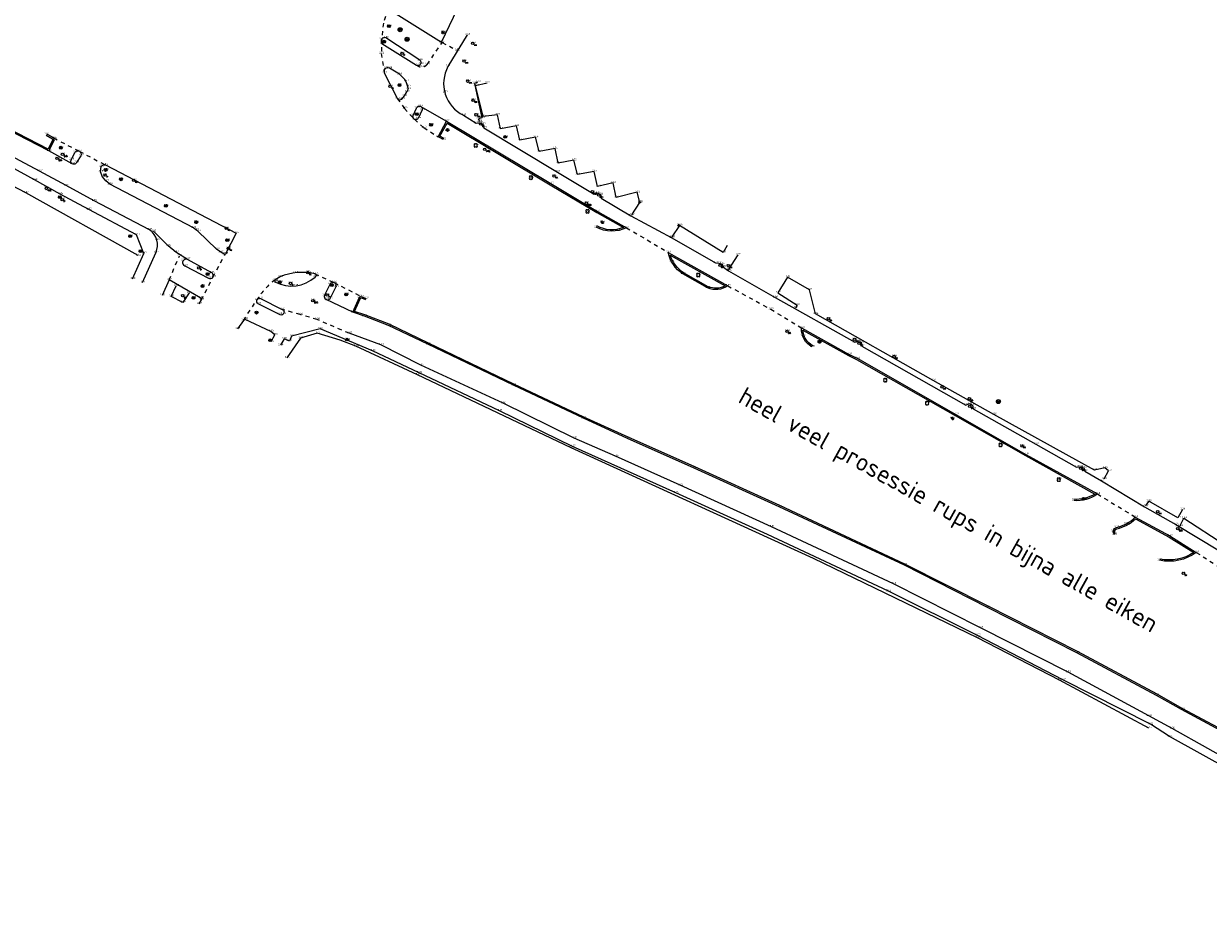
# Model space of a CAD drawing. Header units: metres. Extents: x 152089 to 154194, y 463573 to 464275.
# Tile 23 of 35: x 153825 to 154002, y 463708 to 463843. Entities that reach past the tile are written whole.
import ezdxf
from ezdxf.enums import TextEntityAlignment as Align

# ---------------------------------------------------------------- set-up
doc = ezdxf.new("R2010")
doc.units = ezdxf.units.M
doc.header["$MEASUREMENT"] = 0
doc.linetypes.add('XX-HIDDEN', pattern=[4, 2, -2])
doc.layers.add('B-ME-AL-HOOGTELABEL_HOOGTEMERK-S', color=1, linetype='Continuous', lineweight=0, true_color=0xff0000)
for name, color, linetype in [('B-ME-GR-BOOM-S', 100, 'Continuous'), ('B-ME-IE-MEUBILAIR_BRANDKRAAN-S', 1, 'Continuous'), ('B-ME-IE-MEUBILAIR_LICHTMAST-S', 1, 'Continuous'), ('B-ME-IE-MEUBILAIR_PAAL-S', 1, 'Continuous'), ('B-ME-IE-MEUBILAIR_STRAATKOLK-S', 1, 'Continuous'), ('B-ME-IE-MEUBILAIR_TROTTOIRKOLK-S', 1, 'Continuous'), ('B-ME-IE-MEUBILAIR_VERKEERSBORD-S', 1, 'Continuous'), ('B-ME-IE-MEUBILAIR_VERKEERSLICHT-S', 1, 'Continuous'), ('B-ME-IE-MEUBILAIR_VLAGGENMAST-S', 1, 'Continuous'), ('B-ME-KL-DATA_AFSLUITER-S', 1, 'Continuous'), ('B-ME-KL-DATA_VERKLIKKER-S', 1, 'Continuous'), ('B-ME-KL-ELEKTRA_KAST-S', 1, 'Continuous'), ('B-ME-KL-GAS_AFSLUITER-S', 1, 'Continuous'), ('B-ME-KL-WATER_AFSLUITER-S', 1, 'Continuous'), ('B-ME-RI-PUT-S', 1, 'Continuous'), ('B-ME-XX-TEKST-S', 1, 'Continuous'), ('X-XX-AL-MEETPUNT_DATA_HOOGTE-T', 7, 'Continuous')]:
    doc.layers.add(name, color=color, linetype=linetype)
for name, color, linetype, lineweight in [('B-ME-GR-HAAG-G', 100, 'GR-HAAG1', 13), ('B-ME-IE-TERREINAFSCHEIDING_KUNSTMATIG_HEKWERK-G', 202, 'IE-TERREINAFSCHEIDING-KUNSTMATIG', 18), ('B-ME-VH-KANTOPSLUITING_ELEMENT_INRIT-G', 241, 'Continuous', 18), ('B-ME-VH-KANTOPSLUITING_VOORKANTBAND-G', 210, 'Continuous', 18), ('B-ME-VH-MATERIAALGRENS-G', 243, 'XX-HIDDEN', 18), ('B-ME-VH-VERHARDING_ASFALT-G', 2, 'Continuous', 18), ('B-ME-VH-VERHARDING_TEGEL-G', 24, 'Continuous', 18)]:
    doc.layers.add(name, color=color, linetype=linetype, lineweight=lineweight)
doc.styles.add('18_100', font='romans', dxfattribs={"width": 0.8, "height": 0.18})
doc.styles.add('18_200', font='romans', dxfattribs={"width": 0.8, "height": 0.36})
doc.styles.add('NLCS-ISO-ANNOTATIVE-T18', font='txt', dxfattribs={"height": 1.8})
doc.linetypes.add('GR-HAAG1', pattern='A,6,[176,NLCS.SHX,S=0.125,R=0,X=0,Y=0],-2', length=8)
doc.linetypes.add('IE-TERREINAFSCHEIDING-KUNSTMATIG', pattern='A,4,[82,NLCS.SHX,S=0.75,R=90,X=0,Y=0],4,-2', length=10)

# ---------------------------------------------------------------- blocks, each defined once
blk = doc.blocks.new('put')
at = {"color": 0, "ltscale": 0.5}
for p, q in [((-0.3, 0.06), (-0.06, 0.05)), ((-0.3, 0.03), (-0.03, 0.03)), ((-0.3, 0), (0, 0)), ((-0.29, 0.08), (-0.08, 0.08)), ((-0.28, 0.11), (-0.11, 0.11)), ((-0.27, 0.14), (-0.14, 0.14)), ((-0.27, 0.14), (-0.14, 0.14)), ((-0.25, 0.16), (-0.16, 0.16)), ((-0.23, 0.19), (-0.19, 0.19)), ((0, 0), (0.3, 0)), ((0.03, 0.03), (0.3, 0.03)), ((0.05, 0.05), (0.29, 0.05)), ((0.08, 0.08), (0.29, 0.08)), ((0.11, 0.11), (0.28, 0.11)), ((0.14, 0.14), (0.27, 0.14)), ((0.16, 0.16), (0.25, 0.16)), ((0.19, 0.19), (0.23, 0.19)), ((-0.3, -0.03), (-0.03, -0.03)), ((-0.3, -0.05), (-0.05, -0.05)), ((-0.29, -0.08), (-0.08, -0.08)), ((-0.28, -0.11), (-0.11, -0.11)), ((-0.27, -0.14), (-0.14, -0.14)), ((-0.25, -0.16), (-0.16, -0.16)), ((-0.23, -0.19), (-0.19, -0.19)), ((0.03, -0.03), (0.3, -0.03)), ((0.05, -0.05), (0.29, -0.06)), ((0.08, -0.08), (0.29, -0.08)), ((0.11, -0.11), (0.28, -0.11)), ((0.14, -0.14), (0.27, -0.14)), ((0.16, -0.16), (0.25, -0.16)), ((0.19, -0.19), (0.23, -0.19))]:
    blk.add_line(p, q, dxfattribs=at)
at = {"ltscale": 0.5}
for p, q in [((-0.21, 0.21), (0.21, -0.21)), ((0.21, 0.21), (-0.21, -0.21))]:
    blk.add_line(p, q, dxfattribs=at)
blk.add_ellipse((0, 0), major_axis=(-0.212, 0.212), ratio=1, start_param=3.926991, end_param=10.210176, dxfattribs=at)
at = {"style": '18_200', "width": 0.8}
blk.add_attdef('HOOGTE', (0.4, 0.26), '', height=0.25, dxfattribs=at)
blk = doc.blocks.new('LICHTMAST')
at = {"ltscale": 0.1}
for p, q in [((-0.11, 0.06), (-0.22, 0.13)), ((0, 0.13), (0, 0.25)), ((0.11, 0.06), (0.22, 0.13)), ((-0.11, -0.06), (-0.22, -0.13)), ((0, -0.13), (0, -0.25)), ((0.11, -0.06), (0.22, -0.13))]:
    blk.add_line(p, q, dxfattribs=at)
blk.add_circle((0, 0), 0.127, dxfattribs=at)
at = {"style": '18_200', "width": 0.8}
blk.add_attdef('HOOGTE', (0.25, 0.24), '', height=0.25, dxfattribs=at)
blk = doc.blocks.new('PAAL')
at = {"ltscale": 2}
blk.add_ellipse((0, 0), major_axis=(-0.181, 0), ratio=1, start_param=3.926991, end_param=10.210176, dxfattribs=at)
at = {"ltscale": 2, "style": '18_200', "width": 0.8}
blk.add_text('P', height=0.218, dxfattribs=at).set_placement((0.22, -0.38))
at = {"style": '18_200', "width": 0.8}
blk.add_attdef('HOOGTE', (0.24, 0.2), '', height=0.25, dxfattribs=at)
blk = doc.blocks.new('TROTTOIRKOLK')
at = {"ltscale": 2}
blk.add_ellipse((0, 0), major_axis=(-0.127, 0.127), ratio=1, start_param=3.926991, end_param=10.210176, dxfattribs=at)
at = {"ltscale": 2, "style": '18_100', "width": 0.8}
blk.add_text('TK', height=0.216, dxfattribs=at).set_placement((0.19, -0.37))
at = {"style": '18_200', "width": 0.8}
blk.add_attdef('HOOGTE', (0.21, 0.18), '', height=0.25, dxfattribs=at)
blk = doc.blocks.new('verkeersbord')
blk.add_line((-0.3, 0), (0.3, 0))
for radius in [0.2, 0.0745]:
    blk.add_circle((0, 0), radius)
at = {"style": '18_200', "width": 0.8}
blk.add_attdef('HOOGTE', (0.24, 0.18), '', height=0.25, dxfattribs=at)
blk = doc.blocks.new('vlaggemast')
at = {"ltscale": 2}
blk.add_ellipse((0, 0), major_axis=(-0.127, 0.127), ratio=1, start_param=3.926991, end_param=10.210176, dxfattribs=at)
at = {"ltscale": 2, "style": '18_100', "width": 0.8}
blk.add_text('VM', height=0.216, dxfattribs=at).set_placement((0.19, -0.37))
at = {"style": '18_200', "width": 0.8}
blk.add_attdef('HOOGTE', (0.26, 0.26), '', height=0.25, dxfattribs=at)
blk = doc.blocks.new('STRAATKOLK')
at = {"ltscale": 2}
blk.add_ellipse((0, 0), major_axis=(-0.127, 0.127), ratio=1, start_param=3.926991, end_param=10.210176, dxfattribs=at)
at = {"ltscale": 2, "style": '18_100', "width": 0.8}
blk.add_text('SK', height=0.216, dxfattribs=at).set_placement((0.19, -0.37))
at = {"style": '18_200', "width": 0.8}
blk.add_attdef('HOOGTE', (0.29, 0.21), '', height=0.25, dxfattribs=at)
blk = doc.blocks.new('afsluiter algemeen')
at = {"ltscale": 2}
blk.add_ellipse((0, 0), major_axis=(-0.181, 0), ratio=1, start_param=3.926991, end_param=10.210176, dxfattribs=at)
at = {"ltscale": 2, "style": '18_200', "width": 0.8}
blk.add_text('AFSL', height=0.218, dxfattribs=at).set_placement((0.22, -0.38))
at = {"style": '18_200', "width": 0.8}
blk.add_attdef('HOOGTE', (0.24, 0.14), '', height=0.25, dxfattribs=at)
blk = doc.blocks.new('boom')
for centre, major_axis, start_param, end_param in [((-0.12, 0.12), (-0.0916, 0.0916), 4.266828, 8.299543), ((0.12, 0.12), (0.0916, 0.0916), 4.266828, 8.299543), ((-0.12, -0.12), (0.0916, 0.0916), 1.125235, 5.15795), ((0.12, -0.12), (-0.0916, 0.0916), 1.125235, 5.15795)]:
    blk.add_ellipse(centre, major_axis=major_axis, ratio=1, start_param=start_param, end_param=end_param)
at = {"style": '18_200', "width": 0.8}
blk.add_attdef('HOOGTE', (0.31, 0.12), '', height=0.25, dxfattribs=at)
blk = doc.blocks.new('waterafsluiter')
at = {"ltscale": 2}
blk.add_ellipse((0, 0), major_axis=(-0.127, 0.127), ratio=1, start_param=1.570796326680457, end_param=7.853981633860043, dxfattribs=at)
at = {"ltscale": 2, "style": '18_200', "width": 0.8}
blk.add_text('WA', height=0.216, dxfattribs=at).set_placement((0.16, -0.32))
at = {"style": '18_200', "width": 0.8}
blk.add_attdef('HOOGTE', (0.23, 0.16), '', height=0.25, dxfattribs=at)
blk = doc.blocks.new('kabelverklikker')
at = {"ltscale": 2}
blk.add_ellipse((0, 0), major_axis=(-0.127, 0.127), ratio=1, start_param=3.926991, end_param=10.210176, dxfattribs=at)
at = {"ltscale": 2, "style": '18_100', "width": 0.8}
blk.add_text('KLIC', height=0.216, dxfattribs=at).set_placement((0.19, -0.37))
at = {"style": '18_200', "width": 0.8}
blk.add_attdef('HOOGTE', (0.26, 0.12), '', height=0.25, dxfattribs=at)
blk = doc.blocks.new('BRANDKRAAN')
at = {"ltscale": 2}
blk.add_ellipse((0, 0), major_axis=(-0.127, 0.127), ratio=1, start_param=3.926991, end_param=10.210176, dxfattribs=at)
at = {"ltscale": 2, "style": '18_100', "width": 0.8}
blk.add_text('BKR', height=0.216, dxfattribs=at).set_placement((0.18, -0.38))
at = {"style": '18_200', "width": 0.8}
blk.add_attdef('HOOGTE', (0.29, 0.2), '', height=0.25, dxfattribs=at)
blk = doc.blocks.new('hoogtemaat')
at = {"color": 0, "linetype": 'ByBlock'}
for points in [[(-0.2, 0, 0), (0.2, 0, 0)], [(0, -0.2, 0), (0, 0.2, 0)]]:
    blk.add_polyline3d(points, dxfattribs=at)
at = {"style": '18_200', "width": 0.8}
blk.add_attdef('HOOGTE', (0.25, 0.26), '', height=0.25, dxfattribs=at)
blk = doc.blocks.new('SAL-TEKST-SO')
at = {"color": 0, "linetype": 'ByBlock', "lineweight": -2, "style": 'NLCS-ISO-ANNOTATIVE-T18'}
blk.add_attdef('TEKST', text='', height=1.8, dxfattribs=at).set_placement((0, 0), align=Align.MIDDLE_CENTER)
blk = doc.blocks.new('gasafsluiter')
at = {"ltscale": 2}
blk.add_ellipse((0, 0), major_axis=(-0.181, 0), ratio=1, start_param=3.926991, end_param=10.210176, dxfattribs=at)
at = {"ltscale": 2, "style": '18_200', "width": 0.8}
blk.add_text('GAS', height=0.218, dxfattribs=at).set_placement((0.22, -0.38))
at = {"style": '18_200', "width": 0.8}
blk.add_attdef('HOOGTE', (0.27, 0.13), '', height=0.25, dxfattribs=at)
blk = doc.blocks.new('electrakast')
at = {"ltscale": 2}
blk.add_ellipse((0, 0), major_axis=(-0.127, 0.127), ratio=1, start_param=3.926991, end_param=10.210176, dxfattribs=at)
at = {"ltscale": 2, "style": '18_100', "width": 0.8}
blk.add_text('EK', height=0.216, dxfattribs=at).set_placement((0.19, -0.37))
at = {"style": '18_200', "width": 0.8}
blk.add_attdef('HOOGTE', (0.2, 0.24), '', height=0.25, dxfattribs=at)
blk = doc.blocks.new('verkeerslicht')
h = blk.add_hatch()
h.set_pattern_fill('ANSI31', color=256, scale=0.0045, style=0)
h.set_pattern_definition([(45, (-99614.369806, -220088.543568), (-0.0101027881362, 0.0101027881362), [])])
edge = h.paths.add_edge_path()
edge.add_ellipse((0, 0), major_axis=(-0.0895, 0.0895), ratio=1, start_angle=0, end_angle=360)
edge = h.paths.add_edge_path(flags=16)
edge.add_arc((0, 0), 0.0678, 0, 360)
blk.add_circle((0, 0), 0.0678)
blk.add_ellipse((0, 0), major_axis=(0.149, 0.149), ratio=1)
blk.add_ellipse((0, 0), major_axis=(-0.0895, 0.0895), ratio=1, start_param=1.570796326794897, end_param=7.853981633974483)
at = {"style": '18_200', "width": 0.8}
blk.add_attdef('HOOGTE', (0.26, 0.21), '', height=0.25, dxfattribs=at)

msp = doc.modelspace()

# ---------------------------------------------------------------- linework, layer by layer
at = {"layer": 'B-ME-GR-HAAG-G', "ltscale": 0.2}
for points in [[(153842.35, 463807.99), (153825.59, 463817.35), (153806.4, 463827.38), (153790.12, 463836.28), (153773.39, 463845.27), (153771.87, 463846.09)], [(153828.61, 463825.92), (153829.59, 463825.36), (153829.63, 463825.27), (153828.94, 463823.85), (153818.19, 463829.37)], [(154052.6, 463708.39), (154050.19, 463709.99), (154042.47, 463714.88), (154030.65, 463722.06), (154019.99, 463728.19), (154011.43, 463732.97), (154006.21, 463736.06), (153997.83, 463740.55), (153994.07, 463742.65), (153982.21, 463749.02), (153968.9, 463755.77), (153956.53, 463762.05), (153937.88, 463770.75), (153925.21, 463776.52), (153915.3, 463780.94), (153908.72, 463783.94), (153898.3, 463788.85), (153885.55, 463794.97), (153879.7, 463797.76), (153876.1, 463799.15), (153874.57, 463799.68), (153875.44, 463801.64), (153875.57, 463801.69), (153876.19, 463801.44)]]:
    msp.add_lwpolyline(points, dxfattribs=at)
for points in [[(153887.88, 463825.45), (153887.27, 463825.77), (153888.33, 463827.74), (153903.7, 463818.54), (153910.62, 463814.4), (153914.6, 463812.17, -0.224338), (153910.66, 463812.4, -0.224338)], [(153942.8, 463794.57, -0.276467), (153941.33, 463796.88), (153948.1, 463793.11), (153949.33, 463792.51), (153963.99, 463784.15), (153974.46, 463778.2), (153984.81, 463772.47, -0.168125), (153981.66, 463771.7, -0.168125)], [(153987.86, 463766.57, -0.537399), (153988.06, 463767.29, 0.137896), (153990.87, 463768.79), (153995.85, 463766.07), (153999.54, 463763.76, -0.200606), (153994.48, 463762.79, -0.200606)]]:
    msp.add_lwpolyline(points, format="xyb", dxfattribs=at)
msp.add_lwpolyline([(153923.54, 463805.43, -0.176254), (153921.58, 463808.06), (153929.75, 463803.48, -0.234065), (153927.22, 463803.36)], format="xyb", close=True, dxfattribs=at)
at = {"layer": 'B-ME-IE-TERREINAFSCHEIDING_KUNSTMATIG_HEKWERK-G', "ltscale": 0.2}
msp.add_lwpolyline([(153992.85, 463737.62), (153979.53, 463744.74), (153967.31, 463751.06), (153942.91, 463762.85), (153906.82, 463779.36), (153883.93, 463790.23), (153874.75, 463794.48), (153872.43, 463795.4), (153869.01, 463796.45), (153866.5, 463795.68), (153864.48, 463792.76)], dxfattribs=at)
at = {"layer": 'B-ME-VH-KANTOPSLUITING_ELEMENT_INRIT-G'}
for points in [[(153915.69, 463813.93), (153921.79, 463810.62)], [(153930.26, 463805.72), (153937.19, 463801.74)], [(153985.79, 463774.46), (153992.22, 463770.57)]]:
    msp.add_lwpolyline(points, dxfattribs=at)
at = {"layer": 'B-ME-VH-KANTOPSLUITING_VOORKANTBAND-G'}
for points in [[(153880.74, 463847.18), (153879.55, 463844.74), (153887.48, 463839.78), (153889.31, 463843.49), (153890.42, 463846.03)], [(153915.84, 463814.07), (153917.05, 463815.92), (153916.66, 463817.42), (153913.51, 463816.66), (153913.05, 463818.82), (153910.76, 463818.29), (153910.26, 463820.53), (153907.75, 463820.08), (153907.21, 463822.2), (153904.88, 463821.77), (153904.42, 463823.93), (153902.06, 463823.51), (153901.52, 463825.61), (153899.18, 463825.21), (153898.66, 463827.3), (153896.3, 463826.88), (153895.84, 463828.96), (153893.73, 463828.69), (153892.59, 463833.34), (153894.32, 463833.74)], [(153829.03, 463823.58), (153829.86, 463825.26), (153829.75, 463825.51), (153828.71, 463826.09)], [(153930.07, 463809.51), (153929.43, 463808.46), (153922.96, 463812.48), (153921.83, 463810.78)], [(153930.26, 463805.86), (153931.68, 463808.11)], [(153986.18, 463774.72), (153986.85, 463775.95), (153986.29, 463776.4), (153984.75, 463776.03), (153969.77, 463784.33), (153960.75, 463789.4), (153943.21, 463799.31), (153942.3, 463802.91), (153939.02, 463804.78), (153937.59, 463802.46), (153940.48, 463800.61), (153940.24, 463800.2)], [(153851.42, 463800.8), (153851.76, 463801.39), (153851.66, 463801.65), (153846.95, 463804.39)], [(153874.3, 463799.56), (153875.29, 463801.79), (153875.56, 463801.91), (153876.27, 463801.62)], [(153862.07, 463796.69), (153858.28, 463798.47), (153858.01, 463798.34), (153857.12, 463797.06)], [(154006.94, 463731.6), (153996.32, 463737.53), (153992.83, 463739.41), (153980.81, 463745.93), (153967.75, 463752.55), (153954.8, 463759.1), (153936.64, 463767.59), (153923.04, 463773.77), (153913.43, 463778.09), (153907.24, 463780.81), (153896.69, 463785.99), (153884.43, 463791.69), (153878.45, 463794.71), (153873.74, 463796.42)], [(153997.85, 463770.15), (153997.15, 463768.95), (153992.82, 463771.4), (153992.36, 463770.74)]]:
    msp.add_lwpolyline(points, dxfattribs=at)
for points in [[(153879.21, 463840.42, 0.791499), (153878.63, 463839.58), (153883.79, 463836.38, 1.028031), (153884.28, 463837.09)], [(153879.74, 463835.9, 0.674548), (153878.98, 463835.23), (153880.93, 463831.36, 0.360315), (153881.6, 463831.3), (153882, 463831.81), (153882.33, 463832.39), (153882.54, 463832.8), (153882.49, 463833.19, 0.188545), (153881.23, 463835)], [(153884.06, 463828.49, -1.065877), (153883.31, 463828.87), (153883.8, 463829.96, -1.134425), (153884.59, 463829.62)], [(153833.16, 463821.86, -1.128976), (153832.39, 463822.3), (153832.92, 463823.36, -0.974974), (153833.77, 463822.86)], [(153856.92, 463811.35), (153855.33, 463808.26), (153855.16, 463808.2), (153854.62, 463808.5), (153854.01, 463808.97), (153851.23, 463811.64), (153850.94, 463811.83), (153850.56, 463812.11), (153838.1, 463818.62), (153837.5, 463819.13), (153837, 463819.74), (153836.71, 463820.48), (153836.84, 463821.29, -0.384625), (153837.45, 463821.49)], [(153923.43, 463805.26, -0.20102), (153921.28, 463808.46), (153930.14, 463803.49, -0.265156), (153927.13, 463803.18)], [(153849.69, 463807.41, 1.062678), (153849.27, 463806.48), (153852.82, 463804.64, 1.068223), (153853.28, 463805.42)], [(153862.73, 463804.4, 0.438701), (153862.78, 463804.02, 0.309078), (153868.67, 463804.8, 0.703066), (153868.64, 463805.29, 0.155879), (153863.47, 463804.83)], [(153870.1, 463802.08, 0.939762), (153870.91, 463801.62), (153871.75, 463803.3, 1.015526), (153870.93, 463803.76)], [(153863.79, 463799.97, -1.113711), (153863.36, 463799.22), (153860.22, 463800.81, -0.91445), (153860.54, 463801.62)]]:
    msp.add_lwpolyline(points, format="xyb", close=True, dxfattribs=at)
for points in [[(153891.35, 463840.9), (153888.47, 463836.16, 0.426), (153890.77, 463828.89), (153892.67, 463827.7), (153893.18, 463827.79), (153893.66, 463827.51), (153893.83, 463827.03), (153904.79, 463820.42), (153910.23, 463817.14), (153910.79, 463817.29), (153911.16, 463817.08), (153911.28, 463816.55), (153915.69, 463813.93), (153921.79, 463810.62), (153928.29, 463806.89), (153928.81, 463806.87), (153929.28, 463806.7), (153929.51, 463806.27), (153930.26, 463805.72), (153937.19, 463801.74), (153949.04, 463795.08), (153949.59, 463795.18), (153949.98, 463795.08), (153950.12, 463794.5), (153965.59, 463785.71), (153966.15, 463785.97), (153966.57, 463785.72), (153966.68, 463785.16), (153975.99, 463779.91), (153982.06, 463776.48), (153982.64, 463776.51), (153983.14, 463776.36), (153983.32, 463775.88), (153985.79, 463774.46), (153992.22, 463770.57), (153996.85, 463767.94), (154003.38, 463764)], [(153887.79, 463825.28), (153887, 463825.68), (153888.26, 463828.02), (153903.8, 463818.71), (153910.72, 463814.57), (153915.05, 463812.15, -0.246439), (153910.56, 463812.22)], [(153842.97, 463804), (153844.96, 463808.41, 0.368108), (153844.02, 463811.83), (153835.76, 463816.14), (153831.62, 463818.41), (153827.65, 463820.58), (153816.82, 463826.31)], [(153942.71, 463794.39, -0.308717), (153941.14, 463797.21), (153948.2, 463793.28), (153949.43, 463792.69), (153964.09, 463784.33), (153974.55, 463778.38), (153985.19, 463772.49, -0.184539), (153981.65, 463771.5)], [(153987.71, 463766.44, -0.542414), (153988.01, 463767.49, 0.144828), (153990.83, 463769.03), (153995.95, 463766.24), (153999.91, 463763.77, -0.212263), (153994.44, 463762.6)]]:
    msp.add_lwpolyline(points, format="xyb", dxfattribs=at)
at = {"layer": 'B-ME-VH-MATERIAALGRENS-G', "ltscale": 0.3}
for points in [[(153879.55, 463844.74), (153878.85, 463842.62), (153878.6, 463840.24), (153878.54, 463838.08), (153878.98, 463835.23)], [(153880.93, 463831.36), (153882.01, 463829.9), (153883.46, 463828.29), (153884.85, 463827.05), (153887, 463825.68)], [(153829.75, 463825.51), (153833.59, 463823.52), (153837.45, 463821.49)], [(153915.05, 463812.15), (153921.28, 463808.46)], [(153846.95, 463804.39), (153848.48, 463807.97)], [(153851.76, 463801.39), (153853.48, 463804.81), (153855.33, 463808.26)], [(153868.64, 463805.29), (153871.51, 463803.97), (153875.56, 463801.91)], [(153930.14, 463803.49), (153936.53, 463800.01), (153941.14, 463797.21)], [(153873.74, 463796.42), (153868.98, 463798.47), (153866.47, 463799.2), (153863.79, 463799.97)], [(153985.19, 463772.49), (153990.83, 463769.03)], [(153999.91, 463763.77), (154007.36, 463759.06)]]:
    msp.add_lwpolyline(points, dxfattribs=at)
for points in [[(153883.79, 463836.38, 0.434676), (153885.36, 463836.47), (153887.61, 463839.72), (153889.8, 463838.59)], [(153858.01, 463798.34), (153860.02, 463801.38, -0.099819), (153862.73, 463804.4)]]:
    msp.add_lwpolyline(points, format="xyb", dxfattribs=at)
at = {"layer": 'B-ME-VH-VERHARDING_ASFALT-G'}
msp.add_lwpolyline([(153826.9, 463819.26), (153816.25, 463825.1), (153807.43, 463829.8), (153791.8, 463837.93), (153781.83, 463842.97), (153779.79, 463843.86, 0.08579), (153776.37, 463844.92), (153771.87, 463846.09, -0.027112), (153764.82, 463848.45), (153751.63, 463854.26), (153741.27, 463858.86), (153729.32, 463864.31), (153718.43, 463869.21), (153697.99, 463878.29), (153690.38, 463881.59), (153688.09, 463883.06), (153686.15, 463884.55), (153685.67, 463884.78), (153685.33, 463884.57), (153684, 463882.34)], format="xyb", dxfattribs=at)
for points in [[(153832.52, 463821.65), (153829.03, 463823.58), (153818.1, 463829.19)], [(153849.69, 463807.41), (153847.95, 463808.51), (153846.8, 463809.47), (153844.62, 463811.62)], [(154052.49, 463708.23), (154050.08, 463709.83), (154042.37, 463714.71), (154030.55, 463721.89), (154019.89, 463728.02), (154011.33, 463732.8), (154006.11, 463735.88), (153997.73, 463740.38), (153993.97, 463742.48), (153982.12, 463748.84), (153968.81, 463755.59), (153956.44, 463761.88), (153937.8, 463770.57), (153925.13, 463776.34), (153915.22, 463780.75), (153908.63, 463783.76), (153898.21, 463788.67), (153885.46, 463794.79), (153879.62, 463797.57), (153876.03, 463798.96), (153874.3, 463799.56), (153870.33, 463801.45)]]:
    msp.add_lwpolyline(points, dxfattribs=at)
at = {"layer": 'B-ME-VH-VERHARDING_TEGEL-G'}
for points in [[(153892.89, 463833.83), (153892.4, 463833.62), (153893.5, 463828.51), (153893, 463828.37), (153893.15, 463827.96)], [(153884.35, 463830.26), (153888.26, 463828.02)], [(153841.49, 463804.52), (153843.18, 463808.29), (153842.1, 463811.1), (153834.97, 463814.84), (153830.73, 463817.16), (153826.9, 463819.26)], [(153846.95, 463804.39), (153845.91, 463802.05)], [(153849.92, 463802.44), (153848.96, 463800.99), (153847.24, 463801.9), (153848, 463803.47)], [(153862.14, 463795.17), (153862.66, 463796.19), (153862.07, 463796.69)], [(154005.06, 463731.3), (153995.93, 463736.33), (153993.07, 463738.17), (153980.06, 463744.82), (153967.35, 463751.38), (153954.07, 463757.99), (153936.07, 463766.46), (153922.38, 463772.65), (153907.03, 463779.56), (153896.14, 463784.86), (153884.17, 463790.51), (153877.23, 463793.79), (153869.45, 463797.08), (153865.19, 463795.99), (153864.87, 463795.26), (153864.06, 463795.6), (153863.53, 463794.63)], [(153997.48, 463767.71), (153998.08, 463768.86), (154004.17, 463764.93), (154021.13, 463754.72), (154030.91, 463748.58), (154037.34, 463744.71), (154051.52, 463736.13)]]:
    msp.add_lwpolyline(points, dxfattribs=at)

# ---------------------------------------------------------------- block references
at = {"layer": 'B-ME-AL-HOOGTELABEL_HOOGTEMERK-S'}
for p in [(153917.03, 463815.93), (153922.83, 463812.49)]:
    msp.add_blockref('hoogtemaat', p, dxfattribs=at)
at = {"layer": 'B-ME-GR-BOOM-S'}
for p in [(153892.6, 463824.4), (153900.82, 463819.6), (153909.25, 463814.58), (153925.75, 463805.1), (153953.6, 463789.44), (153959.81, 463786.01), (153970.76, 463779.79), (153979.43, 463774.62)]:
    msp.add_blockref('boom', p, dxfattribs=at)
at = {"layer": 'B-ME-IE-MEUBILAIR_BRANDKRAAN-S'}
msp.add_blockref('BRANDKRAAN', (153909.06, 463815.8), dxfattribs=at)
at = {"layer": 'B-ME-IE-MEUBILAIR_LICHTMAST-S'}
for p in [(153887.72, 463841.22), (153850.97, 463812.96), (153911.45, 463812.95), (153943.78, 463795.16), (153963.58, 463783.74)]:
    msp.add_blockref('LICHTMAST', p, dxfattribs=at)
at = {"layer": 'B-ME-IE-MEUBILAIR_PAAL-S'}
for p in [(153881.64, 463838.13), (153837.39, 463819.99), (153831.02, 463816.34), (153851.36, 463806.16), (153865.02, 463803.84), (153870.48, 463802.12)]:
    msp.add_blockref('PAAL', p, dxfattribs=at)
at = {"layer": 'B-ME-IE-MEUBILAIR_STRAATKOLK-S'}
for p in [(153893.34, 463827.58), (153910.91, 463817.01), (153928.97, 463806.55), (153945.11, 463798.58), (153938.96, 463796.72), (153949.68, 463794.91), (153954.9, 463792.97), (153966.11, 463786.68), (153966.17, 463785.52), (153982.71, 463776.32), (153997.97, 463760.65)]:
    msp.add_blockref('STRAATKOLK', p, dxfattribs=at)
at = {"layer": 'B-ME-IE-MEUBILAIR_TROTTOIRKOLK-S'}
for p in [(153879.84, 463833.19), (153841.67, 463819.22), (153855.46, 463812.07), (153855.77, 463809.05), (153867.58, 463805.47)]:
    msp.add_blockref('TROTTOIRKOLK', p, dxfattribs=at)
at = {"layer": 'B-ME-IE-MEUBILAIR_VERKEERSBORD-S'}
for p in [(153883.84, 463829.07), (153888.42, 463826.7), (153896.98, 463825.66), (153830.65, 463816.7), (153846.46, 463815.39), (153850.97, 463812.96), (153841.12, 463810.89), (153855.61, 463810.3), (153842.68, 463808.66), (153850.57, 463801.71), (153862, 463795.37), (153873.43, 463795.47), (153943.78, 463795.16), (153983.11, 463771.74)]:
    msp.add_blockref('verkeersbord', p, dxfattribs=at)
at = {"layer": 'B-ME-IE-MEUBILAIR_VERKEERSLICHT-S'}
for p in [(153879.68, 463842.18), (153878.97, 463839.85), (153881.26, 463833.38), (153885.95, 463827.47), (153830.82, 463824.06), (153837.49, 463820.75), (153839.77, 463819.36), (153852.68, 463805.23), (153851.9, 463803.45), (153863.42, 463804.04), (153871.17, 463803.59), (153873.32, 463802.19), (153859.95, 463799.49)]:
    msp.add_blockref('verkeerslicht', p, dxfattribs=at)
at = {"layer": 'B-ME-IE-MEUBILAIR_VLAGGENMAST-S'}
for p in [(153892.15, 463839.61), (153890.85, 463836.96), (153891.4, 463833.98), (153892.21, 463831.14), (153892.67, 463828.96), (153930.21, 463806.47), (153949.01, 463795.51), (153962.03, 463788.42), (153994.14, 463769.84)]:
    msp.add_blockref('vlaggemast', p, dxfattribs=at)
at = {"layer": 'B-ME-KL-DATA_AFSLUITER-S'}
msp.add_blockref('afsluiter algemeen', (153893.94, 463823.82), dxfattribs=at)
at = {"layer": 'B-ME-KL-DATA_VERKLIKKER-S'}
for p in [(153828.65, 463817.99), (153909.98, 463817.5)]:
    msp.add_blockref('kabelverklikker', p, dxfattribs=at)
at = {"layer": 'B-ME-KL-ELEKTRA_KAST-S'}
msp.add_blockref('electrakast', (153848.95, 463802.02), dxfattribs=at)
at = {"layer": 'B-ME-KL-GAS_AFSLUITER-S'}
for p in [(153830.25, 463822.48), (153831.06, 463823.06), (153868.35, 463801.29), (153997.14, 463767.32)]:
    msp.add_blockref('gasafsluiter', p, dxfattribs=at)
at = {"layer": 'B-ME-KL-WATER_AFSLUITER-S'}
for p in [(153904.26, 463819.84), (153973.95, 463779.64)]:
    msp.add_blockref('waterafsluiter', p, dxfattribs=at)
at = {"layer": 'B-ME-RI-PUT-S'}
for p in [(153881.34, 463841.64), (153882.37, 463840.21), (153970.44, 463786.25)]:
    msp.add_blockref('put', p, dxfattribs=at)
at = {"layer": 'B-ME-XX-TEKST-S', "xscale": 1.5, "yscale": 1.5, "zscale": 1.5, "rotation": 330.8131223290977}
msp.add_blockref('SAL-TEKST-SO', (153963.02, 463770.14), dxfattribs=at).add_auto_attribs({'TEKST': 'heel veel prosessie rups in bijna alle eiken'})

# ---------------------------------------------------------------- texts
at = {"layer": 'X-XX-AL-MEETPUNT_DATA_HOOGTE-T', "style": 'NLCS-ISO-ANNOTATIVE-T18'}
for s, p in [('2.48', (153880.1, 463842.18)), ('2.49', (153881.76, 463841.64)), ('2.49', (153879.02, 463840.24)), ('2.65', (153879.39, 463839.85)), ('2.50', (153879.63, 463840.42)), ('2.48', (153882.79, 463840.21)), ('2.44', (153887.9, 463839.78)), ('2.33', (153888.14, 463841.22)), ('2.49', (153891.77, 463840.9)), ('2.52', (153878.96, 463838.08)), ('2.51', (153879.05, 463839.58)), ('2.62', (153882.06, 463838.13)), ('2.41', (153888.03, 463839.72)), ('2.52', (153890.22, 463838.59)), ('2.58', (153892.57, 463839.61)), ('2.50', (153884.21, 463836.38)), ('2.48', (153884.69, 463837.09)), ('2.50', (153884.83, 463836.51)), ('2.49', (153885.78, 463836.47)), ('2.58', (153891.26, 463836.96)), ('2.50', (153879.4, 463835.23)), ('2.50', (153879.61, 463835.86)), ('2.50', (153880.16, 463835.9)), ('2.48', (153881.65, 463835)), ('2.49', (153885.13, 463836.1)), ('2.54', (153888.89, 463836.16)), ('2.49', (153880.26, 463833.19)), ('2.61', (153881.68, 463833.38)), ('2.53', (153882.6, 463833.99)), ('2.57', (153882.91, 463833.19)), ('2.49', (153882.95, 463832.8)), ('2.63', (153891.82, 463833.98)), ('2.52', (153892.82, 463833.62)), ('2.49', (153893.01, 463833.34)), ('2.43', (153893.31, 463833.83)), ('2.48', (153894.74, 463833.74)), ('2.48', (153881.34, 463831.36)), ('2.50', (153881.7, 463831.21)), ('2.51', (153882.01, 463831.3)), ('2.50', (153882.41, 463831.81)), ('2.50', (153882.75, 463832.39)), ('2.57', (153888.42, 463832.28)), ('2.52', (153892.63, 463831.14)), ('2.50', (153882.42, 463829.9)), ('2.53', (153884.22, 463829.96)), ('2.56', (153884.77, 463830.26)), ('2.55', (153885.01, 463829.62)), ('2.53', (153883.73, 463828.87)), ('2.50', (153883.88, 463828.29)), ('2.72', (153884.26, 463829.07)), ('2.55', (153884.48, 463828.49)), ('2.49', (153886.36, 463827.47)), ('2.62', (153888.68, 463828.02)), ('2.61', (153891.19, 463828.89)), ('2.60', (153893.09, 463828.96)), ('2.64', (153893.09, 463827.7)), ('2.62', (153893.42, 463828.37)), ('2.58', (153893.57, 463827.96)), ('2.59', (153893.6, 463827.79)), ('2.56', (153893.76, 463827.58)), ('2.61', (153893.92, 463828.51)), ('2.57', (153894.08, 463827.51)), ('2.50', (153894.15, 463828.69)), ('2.50', (153896.26, 463828.96)), ('2.64', (153829.13, 463826.09)), ('2.53', (153885.26, 463827.05)), ('2.57', (153887.42, 463825.68)), ('2.61', (153888.83, 463826.7)), ('2.59', (153894.25, 463827.03)), ('2.48', (153896.72, 463826.88)), ('2.61', (153897.4, 463825.66)), ('2.52', (153899.08, 463827.3)), ('2.66', (153830.16, 463825.51)), ('2.66', (153830.27, 463825.26)), ('2.66', (153831.23, 463824.06)), ('2.72', (153888.21, 463825.28)), ('2.80', (153893.01, 463824.4)), ('2.55', (153899.59, 463825.21)), ('2.54', (153901.94, 463825.61)), ('2.54', (153904.83, 463823.93)), ('2.82', (153829.44, 463823.58)), ('2.83', (153830.67, 463822.48)), ('2.79', (153831.48, 463823.06)), ('2.78', (153832.81, 463822.3)), ('2.70', (153833.34, 463823.36)), ('2.65', (153834.01, 463823.52)), ('2.72', (153834.18, 463822.86)), ('2.66', (153894.35, 463823.82)), ('2.54', (153902.47, 463823.51)), ('2.52', (153907.63, 463822.2)), ('2.92', (153828.07, 463820.58)), ('2.76', (153832.94, 463821.65)), ('2.74', (153833.58, 463821.86)), ('2.68', (153837.13, 463820.48)), ('2.68', (153837.25, 463821.29)), ('2.69', (153837.57, 463821.52)), ('2.66', (153837.86, 463821.49)), ('2.70', (153837.91, 463820.75)), ('2.57', (153905.2, 463820.42)), ('2.53', (153905.3, 463821.77)), ('2.55', (153910.68, 463820.53)), ('2.92', (153827.32, 463819.26)), ('2.71', (153837.42, 463819.74)), ('2.84', (153837.81, 463819.99)), ('2.71', (153837.92, 463819.13)), ('2.78', (153838.52, 463818.62)), ('2.84', (153840.19, 463819.36)), ('2.62', (153842.09, 463819.22)), ('2.54', (153901.24, 463819.6)), ('2.67', (153904.22, 463818.71)), ('2.54', (153904.67, 463819.84)), ('2.55', (153908.17, 463820.08)), ('2.52', (153913.47, 463818.82)), ('3.02', (153826.01, 463817.35)), ('2.99', (153829.07, 463817.99)), ('2.98', (153831.15, 463817.16)), ('2.87', (153832.04, 463818.41)), ('2.47', (153910.39, 463817.5)), ('2.53', (153910.65, 463817.14)), ('2.51', (153911.18, 463818.29)), ('2.54', (153911.21, 463817.29)), ('2.63', (153911.33, 463817.01)), ('2.60', (153911.58, 463817.08)), ('2.52', (153917.08, 463817.42)), ('2.97', (153831.07, 463816.7)), ('3.00', (153831.44, 463816.34)), ('2.86', (153836.18, 463816.14)), ('2.79', (153846.88, 463815.39)), ('2.72', (153909.48, 463815.8)), ('2.68', (153911.7, 463816.55)), ('2.56', (153913.93, 463816.66)), ('2.57', (153917.45, 463815.93)), ('2.56', (153917.47, 463815.92)), ('2.95', (153835.39, 463814.84)), ('2.63', (153909.67, 463814.58)), ('2.57', (153911.14, 463814.57)), ('2.57', (153916.11, 463813.93)), ('2.57', (153916.26, 463814.07)), ('2.83', (153844.44, 463811.83)), ('2.83', (153845.04, 463811.62)), ('2.73', (153850.98, 463812.11)), ('2.72', (153851.36, 463811.83)), ('2.84', (153851.39, 463812.96)), ('2.73', (153851.65, 463811.64)), ('2.64', (153855.88, 463812.07)), ('2.64', (153910.98, 463812.22)), ('2.69', (153911.87, 463812.95)), ('2.60', (153914.13, 463811.7)), ('2.63', (153915.47, 463812.15)), ('2.52', (153923.25, 463812.49)), ('2.53', (153923.38, 463812.48)), ('3.03', (153841.54, 463810.89)), ('2.93', (153842.52, 463811.1)), ('2.89', (153845.53, 463810.31)), ('2.79', (153856.03, 463810.3)), ('2.64', (153857.34, 463811.35)), ('2.64', (153922.21, 463810.62)), ('2.62', (153922.25, 463810.78)), ('2.98', (153843.1, 463808.66)), ('2.97', (153843.6, 463808.29)), ('2.97', (153845.38, 463808.41)), ('2.82', (153847.22, 463809.47)), ('2.83', (153848.37, 463808.51)), ('2.70', (153854.43, 463808.97)), ('2.67', (153855.03, 463808.5)), ('2.70', (153855.58, 463808.2)), ('2.68', (153855.75, 463808.26)), ('2.65', (153856.18, 463809.05)), ('2.66', (153921.7, 463808.46)), ('2.61', (153929.85, 463808.46)), ('2.97', (153932.1, 463808.11)), ('3.04', (153842.77, 463807.99)), ('2.80', (153848.9, 463807.97)), ('2.77', (153849.46, 463807.26)), ('2.79', (153849.69, 463806.48)), ('2.77', (153850.11, 463807.41)), ('2.68', (153922.19, 463807.07)), ('2.72', (153928.71, 463806.89)), ('2.71', (153929.23, 463806.87)), ('2.71', (153929.39, 463806.55)), ('2.74', (153929.7, 463806.7)), ('2.71', (153929.92, 463806.27)), ('2.86', (153930.63, 463806.47)), ('3.02', (153841.91, 463804.52)), ('2.88', (153851.78, 463806.16)), ('2.88', (153853.1, 463805.23)), ('2.74', (153853.24, 463804.64)), ('2.76', (153853.7, 463805.42)), ('2.71', (153853.9, 463804.81)), ('2.63', (153863.89, 463804.83)), ('2.62', (153866.11, 463805.42)), ('2.59', (153868, 463805.47)), ('2.63', (153869.05, 463805.29)), ('2.70', (153869.09, 463804.8)), ('2.67', (153869.24, 463805.04)), ('2.69', (153923.85, 463805.26)), ('2.76', (153926.16, 463805.1)), ('2.81', (153930.67, 463805.86)), ('2.76', (153930.68, 463805.72)), ('3.01', (153939.44, 463804.78)), ('3.04', (153843.39, 463804)), ('2.83', (153847.37, 463804.39)), ('2.83', (153848.42, 463803.47)), ('2.82', (153852.31, 463803.45)), ('2.68', (153863.09, 463804.21)), ('2.64', (153863.15, 463804.4)), ('2.71', (153863.19, 463804.02)), ('2.81', (153863.84, 463804.04)), ('2.79', (153865.43, 463803.84)), ('2.75', (153866.18, 463803.49)), ('2.72', (153871.35, 463803.76)), ('2.82', (153871.59, 463803.59)), ('2.64', (153871.93, 463803.97)), ('2.71', (153872.17, 463803.3)), ('2.75', (153927.55, 463803.18)), ('2.75', (153928.99, 463802.93)), ('2.83', (153930.56, 463803.49)), ('3.07', (153942.72, 463802.91)), ('2.88', (153846.32, 463802.05)), ('2.90', (153847.65, 463801.9)), ('2.95', (153849.37, 463802.02)), ('2.99', (153849.38, 463800.99)), ('2.84', (153850.33, 463802.44)), ('2.86', (153850.98, 463801.71)), ('2.80', (153852.08, 463801.65)), ('2.77', (153852.18, 463801.39)), ('2.69', (153860.44, 463801.38)), ('2.73', (153860.96, 463801.62)), ('2.84', (153868.77, 463801.29)), ('2.79', (153870.52, 463802.08)), ('2.81', (153870.75, 463801.45)), ('2.86', (153870.9, 463802.12)), ('2.77', (153871.33, 463801.62)), ('2.73', (153873.74, 463802.19)), ('2.69', (153875.71, 463801.79)), ('2.65', (153875.98, 463801.91)), ('2.62', (153876.69, 463801.62)), ('2.88', (153937.61, 463801.74)), ('2.87', (153938.01, 463802.46)), ('2.78', (153851.84, 463800.8)), ('2.70', (153860.37, 463799.49)), ('2.73', (153860.64, 463800.81)), ('2.85', (153863.78, 463799.22)), ('2.81', (153864.21, 463799.97)), ('2.86', (153864.38, 463799.29)), ('2.94', (153866.89, 463799.2)), ('2.87', (153874.72, 463799.56)), ('2.89', (153936.95, 463800.01)), ('2.91', (153940.66, 463800.2)), ('2.94', (153940.9, 463800.61)), ('2.94', (153943.63, 463799.31)), ('2.73', (153858.43, 463798.34)), ('2.75', (153858.7, 463798.47)), ('2.99', (153869.4, 463798.47)), ('2.89', (153876.45, 463798.96)), ('2.92', (153880.04, 463797.57)), ('2.88', (153945.52, 463798.58)), ('2.77', (153857.54, 463797.06)), ('2.90', (153862.48, 463796.69)), ('2.90', (153863.08, 463796.19)), ('2.96', (153865.61, 463795.99)), ('3.07', (153866.92, 463795.68)), ('3.17', (153869.43, 463796.45)), ('3.04', (153869.87, 463797.08)), ('2.97', (153874.16, 463796.42)), ('2.80', (153939.37, 463796.72)), ('2.93', (153941.56, 463797.21)), ('2.87', (153941.72, 463795.96)), ('2.93', (153862.42, 463795.37)), ('2.92', (153862.56, 463795.17)), ('2.94', (153863.94, 463794.63)), ('2.96', (153864.48, 463795.6)), ('2.95', (153865.29, 463795.26)), ('3.01', (153873.85, 463795.47)), ('3.24', (153875.17, 463794.48)), ('3.03', (153878.87, 463794.71)), ('2.93', (153885.88, 463794.79)), ('2.85', (153943.13, 463794.39)), ('3.00', (153944.2, 463795.16)), ('2.97', (153949.43, 463795.51)), ('2.99', (153949.45, 463795.08)), ('2.96', (153950.01, 463795.18)), ('3.01', (153950.09, 463794.91)), ('3.02', (153950.39, 463795.08)), ('3.01', (153950.54, 463794.5)), ('3.04', (153864.9, 463792.76)), ('3.10', (153877.65, 463793.79)), ('3.01', (153948.61, 463793.28)), ('3.02', (153949.84, 463792.69)), ('2.98', (153955.32, 463792.97)), ('3.09', (153884.59, 463790.51)), ('3.02', (153884.85, 463791.69)), ('3.19', (153884.35, 463790.23)), ('3.00', (153898.63, 463788.67)), ('3.04', (153954.02, 463789.44)), ('3.07', (153961.17, 463789.4)), ('3.15', (153962.45, 463788.42)), ('3.06', (153897.11, 463785.99)), ('3.10', (153960.23, 463786.01)), ('3.17', (153966.01, 463785.71)), ('3.07', (153966.53, 463786.68)), ('3.14', (153966.57, 463785.97)), ('3.15', (153966.59, 463785.52)), ('3.17', (153966.99, 463785.72)), ('3.21', (153967.1, 463785.16)), ('3.18', (153970.86, 463786.25)), ('3.13', (153896.56, 463784.86)), ('3.05', (153909.05, 463783.76)), ('3.16', (153964, 463783.74)), ('3.19', (153964.51, 463784.33)), ('3.18', (153970.18, 463784.33)), ('3.12', (153907.66, 463780.81)), ('3.11', (153915.64, 463780.75)), ('3.10', (153971.18, 463779.79)), ('3.28', (153976.41, 463779.91)), ('3.28', (153907.23, 463779.36)), ('3.22', (153907.45, 463779.56)), ('3.19', (153913.85, 463778.09)), ('3.26', (153974.37, 463779.64)), ('3.30', (153974.97, 463778.38)), ('3.15', (153925.55, 463776.34)), ('3.32', (153982.48, 463776.48)), ('3.33', (153983.06, 463776.51)), ('3.38', (153983.12, 463776.32)), ('3.36', (153983.56, 463776.36)), ('3.34', (153986.71, 463776.4)), ('3.27', (153979.85, 463774.62)), ('3.38', (153983.74, 463775.88)), ('3.38', (153985.17, 463776.03)), ('3.33', (153986.6, 463774.72)), ('3.30', (153987.27, 463775.95)), ('3.22', (153923.45, 463773.77)), ('3.47', (153986.2, 463774.46)), ('3.26', (153922.79, 463772.65)), ('3.19', (153982.06, 463771.5)), ('3.33', (153983.53, 463771.74)), ('3.30', (153983.76, 463771.62)), ('3.40', (153985.6, 463772.49)), ('3.35', (153993.24, 463771.4)), ('3.23', (153938.21, 463770.57)), ('3.39', (153992.64, 463770.57)), ('3.39', (153992.78, 463770.74)), ('3.33', (153994.56, 463769.84)), ('3.39', (153998.27, 463770.15)), ('3.31', (153937.05, 463767.59)), ('3.28', (153988.43, 463767.49)), ('3.33', (153989.88, 463768.02)), ('3.43', (153991.25, 463769.03)), ('3.46', (153997.26, 463767.94)), ('3.43', (153997.57, 463768.95)), ('3.49', (153997.9, 463767.71)), ('3.49', (153998.5, 463768.86)), ('3.26', (153987.97, 463766.89)), ('3.28', (153988.12, 463766.44)), ('3.49', (153996.37, 463766.24)), ('3.44', (153997.55, 463767.32)), ('3.33', (153994.86, 463762.6)), ('3.34', (153997.46, 463762.55)), ('3.50', (154000.33, 463763.77)), ('3.30', (153956.86, 463761.88)), ('3.35', (153998.39, 463760.65)), ('3.40', (153955.22, 463759.1)), ('3.46', (153954.49, 463757.99)), ('3.40', (153969.23, 463755.59)), ('3.49', (153968.16, 463752.55)), ('3.53', (153967.73, 463751.06)), ('3.55', (153967.77, 463751.38)), ('3.49', (153982.54, 463748.84)), ('3.61', (153979.95, 463744.74)), ('3.62', (153980.48, 463744.82)), ('3.58', (153981.23, 463745.93)), ('3.58', (153994.39, 463742.48)), ('3.68', (153993.25, 463739.41)), ('3.61', (153998.15, 463740.38)), ('3.73', (153993.27, 463737.62)), ('3.72', (153993.49, 463738.17)), ('3.70', (153996.73, 463737.53)), ('3.75', (153996.35, 463736.33))]:
    msp.add_text(s, height=0.27, dxfattribs=at).set_placement(p, align=Align.RIGHT)

doc.saveas('drawing.dxf')
